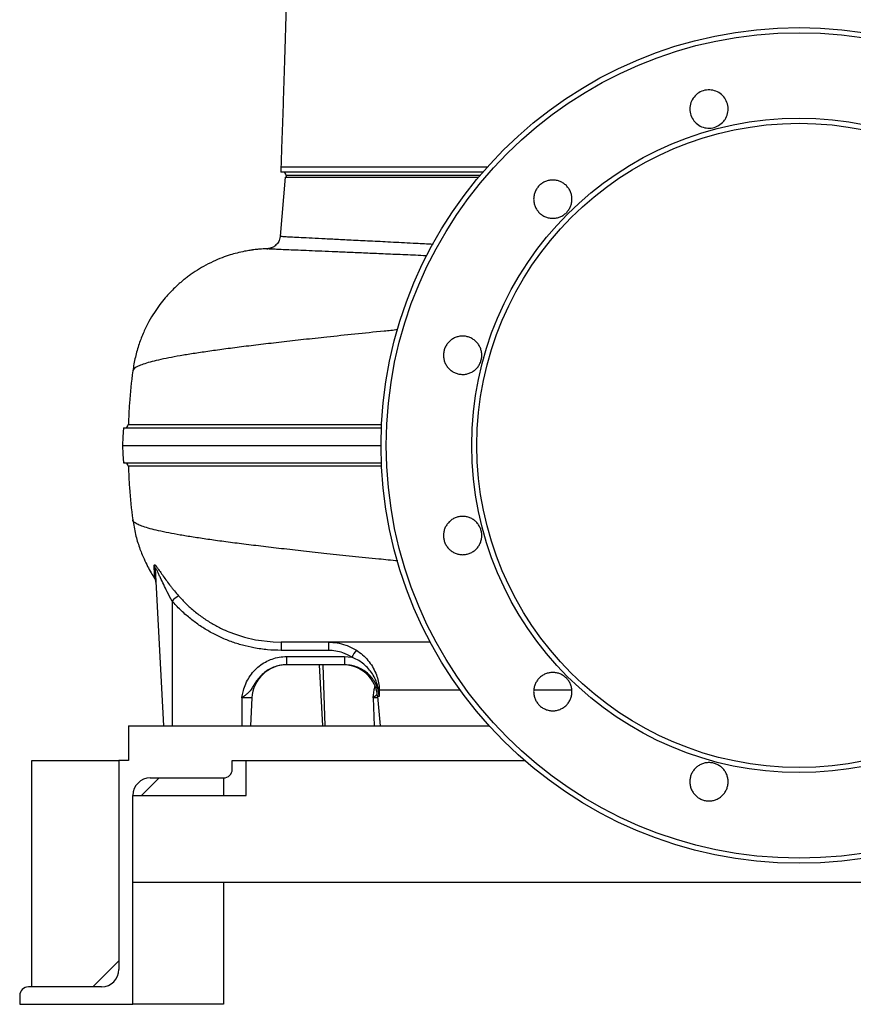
# Model space of a CAD drawing. Header units: millimetres. Extents: x 10 to 977, y 9 to 2126.
# Tile 1 of 7: x 10 to 489, y 9 to 575. Entities that reach past the tile are written whole.
import ezdxf

# ---------------------------------------------------------------- set-up
doc = ezdxf.new("R2010")
doc.units = ezdxf.units.MM

msp = doc.modelspace()

# ---------------------------------------------------------------- linework, layer by layer
at = {"color": 7, "linetype": 'Continuous', "lineweight": 25}
for p, q in [((160.3, 490.2), (160.3, 487.2)), ((276.28, 487.2), (160.3, 487.2)), ((162.8, 484.2), (159.85, 450.41)), ((162.8, 484.2), (273.73, 484.2)), ((163.3, 485.2), (163.3, 484.2)), ((159.87, 450.41), (159.88, 450.41)), ((72.68, 342.13), (72.68, 342.13)), ((75.33, 287.46), (75.33, 287.5)), ((88.08, 259.34), (92.8, 169.2)), ((97.8, 240.81), (97.8, 169.2)), ((160.42, 217.2), (160.42, 212.46)), ((187.51, 217.2), (187.51, 212.46)), ((187.51, 212.46), (160.42, 212.46)), ((163.53, 208.94), (196.82, 208.94)), ((163.53, 208.94), (163.53, 204.2)), ((196.82, 204.2), (163.53, 204.2)), ((182.27, 204.2), (184.1, 169.2)), ((196.82, 208.94), (200.93, 208.6)), ((196.82, 208.94), (196.82, 204.2)), ((137.8, 185.25), (137.8, 169.2)), ((143.65, 185.25), (137.8, 185.25)), ((143.65, 185.25), (142.8, 169.2)), ((213.26, 185.25), (213.85, 169.2)), ((215.81, 185.95), (217.28, 169.2)), ((72.8, 169.2), (279.82, 169.2)), ((72.8, 169.2), (72.8, 149.2)), ((17.3, 19.2), (17.3, 149.2)), ((17.3, 149.2), (67.3, 149.2)), ((67.3, 149.2), (67.3, 29.2)), ((72.8, 149.2), (67.3, 149.2)), ((132.3, 149.2), (300.2, 149.2)), ((132.3, 144.2), (132.3, 149.2)), ((140.3, 129.2), (140.3, 149.2)), ((90.3, 139.2), (80.3, 129.2)), ((85.3, 139.2), (127.3, 139.2)), ((127.3, 139.2), (127.3, 129.2)), ((75.3, 9.2), (75.3, 129.2)), ((75.3, 129.2), (140.3, 129.2)), ((840.3, 79.2), (75.3, 79.2)), ((127.3, 79.2), (127.3, 9.2)), ((52.3, 19.2), (67.3, 34.2)), ((57.3, 19.2), (15.3, 19.2)), ((10.3, 14.2), (10.3, 9.2)), ((10.3, 9.2), (75.3, 9.2)), ((127.3, 9.2), (75.3, 9.2))]:
    msp.add_line(p, q, dxfattribs=at)
at = {"color": 8, "linetype": 'Continuous', "lineweight": 25}
for p, q in [((274.57, 485.2), (163.3, 485.2)), ((87.89, 253.72), (87.7, 254.11)), ((184.27, 204.2), (185.57, 169.2)), ((216.73, 189.82), (263.15, 189.82)), ((305.45, 189.82), (327.27, 189.82)), ((215.88, 185.25), (213.26, 185.25)), ((216.76, 185.95), (215.81, 185.95))]:
    msp.add_line(p, q, dxfattribs=at)
at = {"color": 7, "linetype": 'Continuous', "lineweight": 25, "flags": 128}
for points in [[(69.87, 340.2), (69.61, 335.2), (69.35, 330.2)], [(69.35, 330.2), (69.61, 325.2), (69.87, 320.2)], [(131.58, 222.7), (133.04, 222.09), (139.3, 220.07), (145.71, 218.58), (155.83, 217.33), (160.42, 217.2), (160.42, 217.2), (160.42, 217.2)]]:
    msp.add_lwpolyline(points, dxfattribs=at)
at = {"color": 7, "linetype": 'Continuous', "lineweight": 25}
for radius in [240, 237.05, 187.95, 185]:
    msp.add_circle((457.8, 330.2), radius, dxfattribs=at)
for centre, radius, start, end in [((161.3, 485.2), 2, 0, 90), ((70.58, 342.2), 2, 270.8009, 358.3219), ((70.58, 318.2), 2, 1.409, 84.9278), ((83.62, 259.1), 4.47, 3.0569, 28.6553), ((83.51, 251.43), 4.98, 3.0024, 32.6296), ((125.58, 210.25), 41.3, 125.6293, 132.2625), ((243.12, 183.3), 49.19, 143.4862, 149.0431), ((163.62, 184.2), 20, 90, 177), ((195.89, 184.2), 20, 5, 90), ((214.28, 189.24), 2.52, 13.2201, 44.6087), ((127.3, 144.2), 5, 270, 0), ((85.3, 129.2), 10, 90, 180), ((57.3, 29.2), 10, 270, 0), ((15.3, 14.2), 5, 90, 180)]:
    msp.add_arc(centre, radius, start, end, dxfattribs=at)
for points, knots in [([(163.16, 579.2), (162.98, 573.38), (162.65, 562.1), (162.18, 545.68), (161.68, 530.3), (161.18, 515.99), (160.71, 502.71), (160.44, 494.26), (160.3, 490.2)], [0, 0, 0, 0, 0.196498, 0.380763, 0.552984, 0.713387, 0.862261, 1, 1, 1, 1]), ([(413.82, 515.61), (412.86, 514.82), (410.94, 513.24), (407.27, 512.26), (403.53, 512.46), (400.05, 513.91), (397.25, 516.43), (395.44, 519.73), (394.83, 523.44), (395.48, 527.15), (397.32, 530.43), (400.15, 532.92), (403.63, 534.34), (407.39, 534.52), (411, 533.44), (414.05, 531.23), (416.19, 528.14), (417.2, 524.51), (416.93, 520.76), (415.66, 517.7), (414.33, 516.19), (413.82, 515.61)], [0, 0, 0, 0, 0.053678, 0.107356, 0.161032, 0.21471, 0.268396, 0.32209, 0.37579, 0.42949, 0.483186, 0.536875, 0.590557, 0.644235, 0.697913, 0.751596, 0.805286, 0.858983, 0.912684, 0.966383, 1, 1, 1, 1]), ([(160.44, 490.2), (160.44, 490.2), (160.45, 490.2), (161.91, 490.2), (164.62, 490.2), (168.64, 490.2), (173.88, 490.2), (180.34, 490.2), (187.97, 490.2), (196.76, 490.2), (206.67, 490.2), (217.64, 490.2), (229.65, 490.2), (242.62, 490.2), (256.54, 490.2), (268.72, 490.2), (276.53, 490.2), (279.12, 490.2)], [0, 0, 0, 0, 0.047702, 0.118259, 0.188817, 0.259375, 0.329933, 0.40049, 0.471048, 0.541606, 0.612163, 0.682721, 0.753279, 0.823836, 0.894394, 0.964952, 1, 1, 1, 1]), ([(324.16, 463.85), (323.65, 463.33), (323.09, 462.88), (322.2, 462.28), (321.89, 462.09), (321.25, 461.75), (320.92, 461.6), (319.92, 461.18), (319.24, 460.98), (318.18, 460.77), (317.82, 460.71), (317.1, 460.64), (316.74, 460.62), (315.66, 460.62), (314.95, 460.69), (313.89, 460.9), (313.53, 460.99), (312.84, 461.2), (312.17, 461.44), (311.52, 461.75), (310.89, 462.09), (310.57, 462.28), (309.67, 462.88), (309.12, 463.33), (308.36, 464.09), (308.11, 464.36), (307.65, 464.92), (307.44, 465.21), (306.84, 466.11), (306.5, 466.74), (306.09, 467.74), (305.96, 468.08), (305.75, 468.77), (305.67, 469.12), (305.46, 470.18), (305.38, 470.89), (305.38, 472.34), (305.45, 473.06), (305.66, 474.11), (305.75, 474.46), (305.96, 475.15), (306.08, 475.5), (306.5, 476.5), (306.83, 477.13), (307.63, 478.32), (308.09, 478.89), (309.11, 479.91), (309.66, 480.36), (310.56, 480.97), (310.88, 481.15), (311.51, 481.49), (312.16, 481.8), (312.84, 482.04), (313.52, 482.25), (313.88, 482.34), (314.94, 482.55), (315.66, 482.62), (316.73, 482.62), (317.09, 482.61), (317.81, 482.54), (318.17, 482.48), (319.23, 482.27), (319.92, 482.07), (320.91, 481.65), (321.24, 481.5), (321.88, 481.16), (322.19, 480.97), (323.08, 480.38), (323.64, 479.92), (324.41, 479.15), (324.65, 478.88), (325.11, 478.33), (325.54, 477.75), (325.91, 477.14), (326.25, 476.5), (326.4, 476.17), (326.82, 475.17), (327.03, 474.49), (327.31, 473.08), (327.38, 472.35), (327.38, 470.91), (327.31, 470.2), (327.1, 469.14), (327.02, 468.78), (326.81, 468.09), (326.69, 467.76), (326.28, 466.76), (325.94, 466.13), (325.13, 464.92), (324.68, 464.36), (324.16, 463.85)], [0, 0, 0, 0, 0.03125, 0.03125, 0.046875, 0.046875, 0.0625, 0.0625, 0.09375, 0.09375, 0.109375, 0.109375, 0.125, 0.125, 0.15625, 0.15625, 0.171875, 0.171875, 0.1875, 0.203125, 0.203125, 0.21875, 0.21875, 0.25, 0.25, 0.265625, 0.265625, 0.28125, 0.28125, 0.3125, 0.3125, 0.328125, 0.328125, 0.34375, 0.34375, 0.375, 0.375, 0.40625, 0.40625, 0.421875, 0.421875, 0.4375, 0.4375, 0.46875, 0.46875, 0.5, 0.5, 0.53125, 0.53125, 0.546875, 0.546875, 0.5625, 0.578125, 0.578125, 0.59375, 0.59375, 0.625, 0.625, 0.640625, 0.640625, 0.65625, 0.65625, 0.6875, 0.6875, 0.703125, 0.703125, 0.71875, 0.71875, 0.75, 0.75, 0.765625, 0.765625, 0.78125, 0.796875, 0.796875, 0.8125, 0.8125, 0.84375, 0.84375, 0.875, 0.875, 0.90625, 0.90625, 0.921875, 0.921875, 0.9375, 0.9375, 0.96875, 0.96875, 1, 1, 1, 1]), ([(159.86, 450.41), (159.83, 450.06), (159.76, 449.22), (159.33, 447.98), (158.69, 446.75), (157.9, 445.73), (157.04, 444.91), (156.17, 444.29), (155.35, 443.86), (154.65, 443.57), (154.08, 443.39), (153.63, 443.29), (153.27, 443.22), (152.99, 443.18), (152.81, 443.16), (152.78, 443.16), (152.76, 443.16)], [0, 0, 0, 0, 0.05686, 0.13761, 0.213202, 0.284252, 0.350865, 0.412649, 0.469063, 0.521319, 0.573728, 0.631039, 0.699174, 0.78616, 0.902452, 1, 1, 1, 1]), ([(152.79, 443.16), (152.22, 443.14), (151.04, 443.1), (149.29, 443), (147.64, 442.87), (146.19, 442.72), (145.01, 442.58), (144.13, 442.46), (143.29, 442.35), (142.36, 442.2), (140.98, 441.97), (138.53, 441.52), (135.15, 440.75), (130.95, 439.56), (126.31, 437.96), (121.19, 435.8), (116.02, 433.17), (111.86, 430.65), (108.82, 428.59), (106.71, 427.05), (104.85, 425.6), (103.15, 424.2), (101.33, 422.62), (99.12, 420.57), (96.52, 417.94), (93.64, 414.73), (90.62, 410.94), (87.46, 406.43), (84.32, 401.15), (81.33, 395.11), (78.7, 388.33), (76.51, 380.87), (75.66, 375.61), (75.22, 372.92)], [0, 0, 0, 0, 0.0283858, 0.0581302, 0.0826196, 0.101895, 0.1161771, 0.1239785, 0.1271624, 0.1373924, 0.1472767, 0.162194, 0.199918, 0.2354242, 0.2761327, 0.3227225, 0.3735189, 0.4194995, 0.443044, 0.4645678, 0.4840562, 0.5015017, 0.5193076, 0.5443392, 0.5770003, 0.6117865, 0.6522721, 0.6983036, 0.7496488, 0.8059806, 0.8668649, 0.9317558, 1, 1, 1, 1]), ([(152.41, 443.15), (152.42, 443.15), (152.45, 443.16), (152.66, 443.17), (152.81, 443.17)], [0, 0, 0, 0, 0.284998, 1, 1, 1, 1]), ([(272.39, 374.19), (271.88, 373.67), (271.33, 373.22), (270.43, 372.62), (270.12, 372.43), (269.49, 372.09), (269.16, 371.94), (268.16, 371.53), (267.47, 371.32), (266.41, 371.11), (266.06, 371.05), (265.33, 370.98), (264.97, 370.97), (263.9, 370.97), (263.18, 371.04), (262.12, 371.25), (261.77, 371.34), (261.08, 371.55), (260.4, 371.79), (259.75, 372.09), (259.12, 372.43), (258.81, 372.62), (257.9, 373.22), (257.35, 373.68), (256.59, 374.44), (256.35, 374.71), (255.89, 375.27), (255.67, 375.56), (255.07, 376.45), (254.73, 377.09), (254.32, 378.08), (254.2, 378.43), (253.99, 379.12), (253.9, 379.47), (253.69, 380.52), (253.62, 381.24), (253.62, 382.69), (253.69, 383.41), (253.9, 384.46), (253.99, 384.81), (254.2, 385.5), (254.32, 385.84), (254.73, 386.84), (255.07, 387.47), (255.87, 388.67), (256.33, 389.24), (257.35, 390.25), (257.9, 390.71), (258.8, 391.31), (259.12, 391.5), (259.75, 391.84), (260.4, 392.14), (261.07, 392.39), (261.76, 392.59), (262.12, 392.68), (263.18, 392.9), (263.89, 392.97), (264.97, 392.97), (265.33, 392.95), (266.05, 392.88), (266.41, 392.82), (267.47, 392.61), (268.15, 392.41), (269.15, 391.99), (269.48, 391.84), (270.12, 391.5), (270.43, 391.31), (271.32, 390.72), (271.88, 390.26), (272.65, 389.49), (272.89, 389.23), (273.35, 388.67), (273.78, 388.09), (274.14, 387.48), (274.49, 386.84), (274.64, 386.51), (275.06, 385.51), (275.26, 384.83), (275.55, 383.42), (275.62, 382.69), (275.62, 381.25), (275.55, 380.54), (275.34, 379.48), (275.25, 379.12), (275.04, 378.43), (274.92, 378.1), (274.51, 377.1), (274.17, 376.47), (273.37, 375.26), (272.91, 374.7), (272.39, 374.19)], [0, 0, 0, 0, 0.03125, 0.03125, 0.046875, 0.046875, 0.0625, 0.0625, 0.09375, 0.09375, 0.109375, 0.109375, 0.125, 0.125, 0.15625, 0.15625, 0.171875, 0.171875, 0.1875, 0.203125, 0.203125, 0.21875, 0.21875, 0.25, 0.25, 0.265625, 0.265625, 0.28125, 0.28125, 0.3125, 0.3125, 0.328125, 0.328125, 0.34375, 0.34375, 0.375, 0.375, 0.40625, 0.40625, 0.421875, 0.421875, 0.4375, 0.4375, 0.46875, 0.46875, 0.5, 0.5, 0.53125, 0.53125, 0.546875, 0.546875, 0.5625, 0.578125, 0.578125, 0.59375, 0.59375, 0.625, 0.625, 0.640625, 0.640625, 0.65625, 0.65625, 0.6875, 0.6875, 0.703125, 0.703125, 0.71875, 0.71875, 0.75, 0.75, 0.765625, 0.765625, 0.78125, 0.796875, 0.796875, 0.8125, 0.8125, 0.84375, 0.84375, 0.875, 0.875, 0.90625, 0.90625, 0.921875, 0.921875, 0.9375, 0.9375, 0.96875, 0.96875, 1, 1, 1, 1]), ([(75.23, 372.95), (74.47, 366.8), (73.21, 356.56), (72.85, 346.25), (72.7, 342.13)], [0, 0, 0, 0, 0.600423, 1, 1, 1, 1]), ([(69.9, 340.2), (69.88, 340.2), (69.69, 340.2), (70.43, 340.2), (72.23, 340.2), (75.19, 340.2), (79.21, 340.2), (84.32, 340.2), (90.49, 340.2), (97.69, 340.2), (105.91, 340.2), (115.1, 340.2), (125.25, 340.2), (136.34, 340.2), (148.34, 340.2), (161, 340.2), (174.27, 340.2), (188.05, 340.2), (202.58, 340.2), (212.65, 340.2), (218.03, 340.2), (218.17, 340.2)], [0, 0, 0, 0, 0.004002, 0.068607, 0.127539, 0.186516, 0.245448, 0.304378, 0.363353, 0.422283, 0.48086, 0.539482, 0.598058, 0.656633, 0.715253, 0.773829, 0.829908, 0.886105, 0.942339, 0.998531, 1, 1, 1, 1]), ([(69.49, 330.2), (69.46, 330.2), (69.39, 330.2), (70.55, 330.2), (72.88, 330.2), (76.41, 330.2), (81.04, 330.2), (86.77, 330.2), (93.57, 330.2), (101.43, 330.2), (110.32, 330.2), (120.24, 330.2), (131.17, 330.2), (143.08, 330.2), (155.96, 330.2), (169.75, 330.2), (184.39, 330.2), (199.91, 330.2), (211.12, 330.2), (217.33, 330.2), (217.88, 330.2)], [0, 0, 0, 0, 0.032537, 0.093385, 0.153898, 0.214131, 0.274132, 0.333943, 0.393613, 0.453203, 0.512779, 0.572407, 0.632153, 0.692088, 0.752238, 0.812551, 0.872982, 0.933488, 0.994033, 1, 1, 1, 1]), ([(69.91, 320.2), (69.89, 320.2), (69.69, 320.2), (70.43, 320.2), (72.23, 320.2), (75.19, 320.2), (79.21, 320.2), (84.32, 320.2), (90.49, 320.2), (97.69, 320.2), (105.91, 320.2), (115.1, 320.2), (125.25, 320.2), (136.34, 320.2), (148.34, 320.2), (161, 320.2), (174.27, 320.2), (188.05, 320.2), (202.58, 320.2), (212.66, 320.2), (218.04, 320.2), (218.18, 320.2)], [0, 0, 0, 0, 0.005295, 0.069813, 0.128664, 0.187561, 0.246413, 0.305263, 0.364158, 0.423008, 0.481505, 0.540047, 0.598544, 0.657039, 0.715579, 0.774076, 0.830078, 0.886199, 0.942357, 0.998472, 1, 1, 1, 1]), ([(72.7, 318.28), (72.85, 314.16), (73.21, 303.86), (74.47, 293.64), (75.22, 287.5)], [0, 0, 0, 0, 0.399814, 1, 1, 1, 1]), ([(272.39, 270.66), (271.88, 270.14), (271.32, 269.69), (270.43, 269.09), (270.12, 268.91), (269.49, 268.57), (269.16, 268.41), (268.16, 268), (267.47, 267.79), (266.41, 267.58), (266.05, 267.53), (265.33, 267.46), (264.97, 267.44), (263.9, 267.44), (263.18, 267.51), (262.12, 267.72), (261.77, 267.81), (261.08, 268.02), (260.4, 268.26), (259.75, 268.57), (259.12, 268.91), (258.81, 269.09), (257.9, 269.7), (257.35, 270.15), (256.59, 270.91), (256.35, 271.18), (255.89, 271.74), (255.67, 272.03), (255.07, 272.93), (254.73, 273.56), (254.32, 274.56), (254.2, 274.9), (253.99, 275.59), (253.9, 275.94), (253.69, 277), (253.62, 277.71), (253.62, 279.16), (253.69, 279.88), (253.9, 280.93), (253.99, 281.28), (254.2, 281.97), (254.32, 282.32), (254.73, 283.32), (255.07, 283.95), (255.87, 285.14), (256.33, 285.71), (257.35, 286.72), (257.9, 287.18), (258.8, 287.78), (259.12, 287.97), (259.75, 288.31), (260.4, 288.62), (261.08, 288.86), (261.76, 289.07), (262.12, 289.16), (263.18, 289.37), (263.9, 289.44), (264.97, 289.44), (265.33, 289.42), (266.05, 289.35), (266.41, 289.3), (267.47, 289.09), (268.16, 288.88), (269.15, 288.47), (269.48, 288.31), (270.12, 287.97), (270.43, 287.79), (271.32, 287.19), (271.88, 286.73), (272.65, 285.97), (272.89, 285.7), (273.35, 285.14), (273.78, 284.57), (274.15, 283.95), (274.49, 283.31), (274.64, 282.98), (275.06, 281.98), (275.27, 281.3), (275.55, 279.89), (275.62, 279.16), (275.62, 277.72), (275.55, 277.01), (275.34, 275.95), (275.25, 275.59), (275.04, 274.9), (274.92, 274.57), (274.51, 273.57), (274.17, 272.94), (273.37, 271.73), (272.91, 271.17), (272.39, 270.66)], [0, 0, 0, 0, 0.03125, 0.03125, 0.046875, 0.046875, 0.0625, 0.0625, 0.09375, 0.09375, 0.109375, 0.109375, 0.125, 0.125, 0.15625, 0.15625, 0.171875, 0.171875, 0.1875, 0.203125, 0.203125, 0.21875, 0.21875, 0.25, 0.25, 0.265625, 0.265625, 0.28125, 0.28125, 0.3125, 0.3125, 0.328125, 0.328125, 0.34375, 0.34375, 0.375, 0.375, 0.40625, 0.40625, 0.421875, 0.421875, 0.4375, 0.4375, 0.46875, 0.46875, 0.5, 0.5, 0.53125, 0.53125, 0.546875, 0.546875, 0.5625, 0.578125, 0.578125, 0.59375, 0.59375, 0.625, 0.625, 0.640625, 0.640625, 0.65625, 0.65625, 0.6875, 0.6875, 0.703125, 0.703125, 0.71875, 0.71875, 0.75, 0.75, 0.765625, 0.765625, 0.78125, 0.796875, 0.796875, 0.8125, 0.8125, 0.84375, 0.84375, 0.875, 0.875, 0.90625, 0.90625, 0.921875, 0.921875, 0.9375, 0.9375, 0.96875, 0.96875, 1, 1, 1, 1]), ([(75.23, 287.46), (75.69, 284.66), (76.58, 279.31), (78.86, 271.77), (81.3, 265.67), (83.63, 260.87), (85.65, 257.23), (87.13, 254.78), (87.91, 253.62), (88.05, 253.41)], [0, 0, 0, 0, 0.236113, 0.450681, 0.641478, 0.768164, 0.880523, 0.978789, 1, 1, 1, 1]), ([(87.54, 261.25), (87.53, 261.45), (87.57, 261.58), (87.68, 261.65), (87.73, 261.66), (87.84, 261.62), (87.91, 261.58), (88.07, 261.47), (88.15, 261.39), (88.34, 261.2), (88.44, 261.08), (88.76, 260.71), (88.99, 260.41), (89.37, 259.9), (89.5, 259.72), (89.77, 259.35), (89.9, 259.16), (90.31, 258.58), (90.59, 258.17), (91.47, 256.91), (92.1, 256.01), (93.38, 254.19), (94.04, 253.26), (95.42, 251.39), (96.13, 250.44), (97.24, 249.01), (97.61, 248.53), (98.37, 247.58), (98.76, 247.1), (99.92, 245.69), (100.71, 244.75), (101.52, 243.82)], [0, 0, 0, 0, 0.0625, 0.0625, 0.09375, 0.09375, 0.125, 0.125, 0.15625, 0.15625, 0.1875, 0.1875, 0.25, 0.25, 0.28125, 0.28125, 0.3125, 0.3125, 0.375, 0.375, 0.5, 0.5, 0.625, 0.625, 0.75, 0.75, 0.8125, 0.8125, 0.875, 0.875, 1, 1, 1, 1]), ([(87.7, 254.11), (87.7, 254.36), (87.69, 254.79), (87.67, 255.91), (87.64, 257.25), (87.6, 258.94), (87.56, 260.48), (87.54, 261.25)], [0, 0, 0, 0, 0.248742, 0.435561, 0.622364, 0.811204, 1, 1, 1, 1]), ([(97.8, 240.81), (96.84, 242.6), (95.15, 245.72), (92.95, 250.23), (91.39, 253.55), (90.21, 256.11), (89.37, 257.89), (88.72, 259.17), (88.34, 259.7), (88.16, 259.82), (88.07, 259.69), (88.08, 259.44), (88.08, 259.34)], [0, 0, 0, 0, 0.239806, 0.42009, 0.600174, 0.689248, 0.778068, 0.866313, 0.907398, 0.9334, 0.973416, 1, 1, 1, 1]), ([(88.06, 253.42), (88.02, 253.48), (87.91, 253.65), (87.9, 253.69), (87.89, 253.72)], [0, 0, 0, 0, 0.370566, 1, 1, 1, 1]), ([(88.06, 253.42), (88.06, 253.43), (88.05, 253.44), (88.1, 253.33), (88.21, 253.08), (88.36, 252.59), (88.47, 252.09), (88.47, 251.76), (88.47, 251.68)], [0, 0, 0, 0, 0.115156, 0.283409, 0.43485, 0.635571, 0.919781, 1, 1, 1, 1]), ([(160.42, 212.46), (157.81, 212.53), (152.56, 212.67), (145.12, 213.76), (138.13, 215.38), (131.57, 217.47), (125.16, 220.13), (119, 223.31), (113.19, 226.96), (107.71, 231.08), (102.51, 235.66), (99.37, 239.09), (97.8, 240.81)], [0, 0, 0, 0, 0.110433, 0.221841, 0.317884, 0.413926, 0.512675, 0.611422, 0.707187, 0.802951, 0.901476, 1, 1, 1, 1]), ([(246.24, 217.2), (242.44, 217.2), (234.18, 217.2), (222.49, 217.2), (211.05, 217.2), (200.6, 217.2), (191.17, 217.2), (182.83, 217.2), (175.57, 217.2), (169.42, 217.2), (164.23, 217.2), (161.69, 217.2), (160.42, 217.2)], [0, 0, 0, 0, 0.088178, 0.191829, 0.294976, 0.397602, 0.49969, 0.601376, 0.701011, 0.800565, 0.900188, 1, 1, 1, 1]), ([(187.51, 217.2), (189.18, 217.12), (192.57, 216.96), (196.95, 215.78), (200.65, 214.29), (202.6, 213.14), (203.58, 212.57)], [0, 0, 0, 0, 0.29567, 0.599885, 0.798668, 1, 1, 1, 1]), ([(200.93, 208.6), (199.27, 209.5), (196.38, 211.06), (191.77, 212.25), (188.94, 212.39), (187.51, 212.46)], [0, 0, 0, 0, 0.399582, 0.695519, 1, 1, 1, 1]), ([(203.58, 212.57), (204.8, 211.72), (207.25, 210.02), (210.34, 206.83), (212.88, 203.28), (214.78, 199.52), (216.03, 195.68), (216.62, 192.41), (216.7, 190.52), (216.73, 189.82)], [0, 0, 0, 0, 0.156506, 0.312985, 0.467422, 0.621849, 0.767764, 0.913596, 1, 1, 1, 1]), ([(137.8, 185.25), (137.81, 185.26), (137.84, 185.43), (137.9, 185.77), (137.97, 186.1), (138.21, 187.32), (138.76, 189.73), (140.05, 193.42), (142.04, 197.19), (144.63, 200.6), (147.73, 203.53), (151.28, 205.89), (155.17, 207.63), (159.29, 208.73), (162.12, 208.87), (163.53, 208.94)], [0, 0, 0, 0, 0.000827, 0.01385, 0.026873, 0.027186, 0.111914, 0.221302, 0.333336, 0.444848, 0.556342, 0.667272, 0.778197, 0.889099, 1, 1, 1, 1]), ([(163.53, 204.2), (162.4, 204.15), (160.13, 204.03), (156.82, 203.15), (153.7, 201.76), (150.81, 199.86), (148.28, 197.5), (146.06, 194.74), (144.13, 191.6), (142.47, 189), (140.64, 187.22), (139.21, 186.15), (138.23, 185.52), (137.81, 185.25), (137.8, 185.25)], [0, 0, 0, 0, 0.100607, 0.20122, 0.302181, 0.403158, 0.506059, 0.609036, 0.717463, 0.837388, 0.896898, 0.956285, 0.99904, 1, 1, 1, 1]), ([(216.76, 185.95), (216.65, 186.83), (216.43, 188.61), (215.6, 191.4), (214.27, 194.25), (212.35, 197.02), (209.99, 199.42), (207.26, 201.4), (204.23, 202.88), (200.74, 203.97), (198.22, 204.12), (196.82, 204.2)], [0, 0, 0, 0, 0.0903341, 0.1806672, 0.2938221, 0.4069773, 0.5199251, 0.6328751, 0.7460911, 0.8593106, 1, 1, 1, 1]), ([(216.07, 191.01), (215.9, 191.72), (215.45, 193.59), (214.23, 196.56), (212.35, 199.76), (209.99, 202.65), (207.25, 205.12), (204.22, 207.16), (202.03, 208.12), (200.93, 208.6)], [0, 0, 0, 0, 0.093533, 0.247711, 0.401911, 0.554706, 0.707494, 0.853745, 1, 1, 1, 1]), ([(324.16, 181), (323.64, 180.49), (323.09, 180.03), (322.19, 179.43), (321.89, 179.25), (321.25, 178.91), (320.92, 178.75), (319.92, 178.34), (319.24, 178.13), (318.18, 177.92), (317.82, 177.87), (317.1, 177.8), (316.74, 177.78), (315.66, 177.78), (314.95, 177.85), (313.88, 178.06), (313.53, 178.15), (312.84, 178.36), (312.17, 178.6), (311.52, 178.91), (310.88, 179.25), (310.57, 179.43), (309.67, 180.04), (309.11, 180.49), (308.35, 181.25), (308.11, 181.52), (307.65, 182.08), (307.43, 182.37), (306.84, 183.27), (306.5, 183.9), (306.08, 184.9), (305.96, 185.24), (305.75, 185.94), (305.66, 186.28), (305.45, 187.34), (305.38, 188.05), (305.38, 189.51), (305.45, 190.22), (305.66, 191.28), (305.75, 191.62), (305.96, 192.31), (306.08, 192.66), (306.5, 193.66), (306.83, 194.29), (307.63, 195.48), (308.1, 196.05), (309.11, 197.07), (309.67, 197.52), (310.57, 198.12), (310.88, 198.31), (311.52, 198.65), (312.16, 198.96), (312.84, 199.2), (313.53, 199.41), (313.88, 199.5), (314.94, 199.71), (315.66, 199.78), (316.73, 199.78), (317.09, 199.76), (317.81, 199.69), (318.17, 199.64), (319.23, 199.43), (319.92, 199.22), (320.92, 198.81), (321.25, 198.65), (321.88, 198.31), (322.19, 198.13), (323.09, 197.53), (323.64, 197.08), (324.41, 196.31), (324.66, 196.04), (325.11, 195.48), (325.54, 194.91), (325.91, 194.29), (326.25, 193.66), (326.41, 193.33), (326.82, 192.33), (327.03, 191.64), (327.31, 190.23), (327.38, 189.5), (327.38, 188.07), (327.31, 187.35), (327.1, 186.29), (327.02, 185.94), (326.81, 185.25), (326.69, 184.91), (326.28, 183.92), (325.94, 183.28), (325.13, 182.07), (324.67, 181.51), (324.16, 181)], [0, 0, 0, 0, 0.03125, 0.03125, 0.046875, 0.046875, 0.0625, 0.0625, 0.09375, 0.09375, 0.109375, 0.109375, 0.125, 0.125, 0.15625, 0.15625, 0.171875, 0.171875, 0.1875, 0.203125, 0.203125, 0.21875, 0.21875, 0.25, 0.25, 0.265625, 0.265625, 0.28125, 0.28125, 0.3125, 0.3125, 0.328125, 0.328125, 0.34375, 0.34375, 0.375, 0.375, 0.40625, 0.40625, 0.421875, 0.421875, 0.4375, 0.4375, 0.46875, 0.46875, 0.5, 0.5, 0.53125, 0.53125, 0.546875, 0.546875, 0.5625, 0.578125, 0.578125, 0.59375, 0.59375, 0.625, 0.625, 0.640625, 0.640625, 0.65625, 0.65625, 0.6875, 0.6875, 0.703125, 0.703125, 0.71875, 0.71875, 0.75, 0.75, 0.765625, 0.765625, 0.78125, 0.796875, 0.796875, 0.8125, 0.8125, 0.84375, 0.84375, 0.875, 0.875, 0.90625, 0.90625, 0.921875, 0.921875, 0.9375, 0.9375, 0.96875, 0.96875, 1, 1, 1, 1]), ([(216.76, 185.95), (216.76, 185.95), (216.74, 186.3), (216.62, 188), (216.32, 189.67), (216.07, 191.01)], [0, 0, 0, 0, 0.005286, 0.204523, 1, 1, 1, 1]), ([(216.73, 189.82), (216.74, 188.52), (216.75, 187.22), (216.76, 185.95), (216.76, 185.95)], [0, 0, 0, 0, 0.995199, 1, 1, 1, 1]), ([(413.82, 129.24), (413.3, 128.72), (412.75, 128.27), (411.85, 127.67), (411.55, 127.49), (410.91, 127.15), (410.58, 126.99), (409.58, 126.58), (408.89, 126.37), (407.84, 126.16), (407.48, 126.11), (406.76, 126.03), (406.4, 126.02), (405.32, 126.02), (404.61, 126.09), (403.54, 126.3), (403.19, 126.39), (402.5, 126.6), (401.82, 126.84), (401.18, 127.14), (400.54, 127.48), (400.23, 127.67), (399.33, 128.27), (398.77, 128.73), (398.01, 129.49), (397.77, 129.76), (397.31, 130.32), (397.09, 130.61), (396.49, 131.51), (396.16, 132.14), (395.74, 133.14), (395.62, 133.48), (395.41, 134.17), (395.32, 134.52), (395.11, 135.57), (395.04, 136.29), (395.04, 137.74), (395.11, 138.46), (395.32, 139.51), (395.41, 139.86), (395.62, 140.55), (395.74, 140.89), (396.15, 141.89), (396.49, 142.52), (397.29, 143.72), (397.75, 144.29), (398.77, 145.3), (399.32, 145.76), (400.22, 146.36), (400.54, 146.55), (401.17, 146.89), (401.82, 147.19), (402.49, 147.44), (403.18, 147.65), (403.53, 147.73), (404.6, 147.95), (405.31, 148.02), (406.39, 148.02), (406.75, 148), (407.47, 147.93), (407.83, 147.88), (408.89, 147.67), (409.57, 147.46), (410.57, 147.05), (410.9, 146.89), (411.54, 146.55), (411.85, 146.36), (412.74, 145.77), (413.3, 145.31), (414.07, 144.54), (414.31, 144.28), (414.77, 143.72), (415.2, 143.15), (415.57, 142.53), (415.91, 141.89), (416.06, 141.56), (416.48, 140.56), (416.69, 139.88), (416.97, 138.47), (417.04, 137.74), (417.04, 136.31), (416.97, 135.59), (416.76, 134.53), (416.67, 134.18), (416.46, 133.49), (416.34, 133.15), (415.93, 132.15), (415.59, 131.52), (414.79, 130.31), (414.33, 129.75), (413.82, 129.24)], [0, 0, 0, 0, 0.03125, 0.03125, 0.046875, 0.046875, 0.0625, 0.0625, 0.09375, 0.09375, 0.109375, 0.109375, 0.125, 0.125, 0.15625, 0.15625, 0.171875, 0.171875, 0.1875, 0.203125, 0.203125, 0.21875, 0.21875, 0.25, 0.25, 0.265625, 0.265625, 0.28125, 0.28125, 0.3125, 0.3125, 0.328125, 0.328125, 0.34375, 0.34375, 0.375, 0.375, 0.40625, 0.40625, 0.421875, 0.421875, 0.4375, 0.4375, 0.46875, 0.46875, 0.5, 0.5, 0.53125, 0.53125, 0.546875, 0.546875, 0.5625, 0.578125, 0.578125, 0.59375, 0.59375, 0.625, 0.625, 0.640625, 0.640625, 0.65625, 0.65625, 0.6875, 0.6875, 0.703125, 0.703125, 0.71875, 0.71875, 0.75, 0.75, 0.765625, 0.765625, 0.78125, 0.796875, 0.796875, 0.8125, 0.8125, 0.84375, 0.84375, 0.875, 0.875, 0.90625, 0.90625, 0.921875, 0.921875, 0.9375, 0.9375, 0.96875, 0.96875, 1, 1, 1, 1])]:
    msp.add_open_spline(points, degree=3, knots=knots, dxfattribs=at)
at = {"color": 8, "linetype": 'Continuous', "lineweight": 25}
for points, knots in [([(159.88, 450.41), (159.99, 450.38), (160.23, 450.32), (162.3, 450.18), (165.62, 449.99), (170.29, 449.74), (176.24, 449.45), (183.52, 449.09), (192.05, 448.66), (201.79, 448.18), (212.66, 447.64), (224.67, 447.03), (236.32, 446.43), (244.36, 446.01), (247.66, 445.83)], [0, 0, 0, 0, 0.081773, 0.167697, 0.253722, 0.339647, 0.42528, 0.510939, 0.596889, 0.682938, 0.768889, 0.854548, 0.940322, 1, 1, 1, 1]), ([(244.09, 439.09), (243.98, 439.09), (239.61, 439.29), (231.63, 439.63), (220.35, 440.12), (209.99, 440.56), (200.46, 440.96), (191.63, 441.34), (183.57, 441.68), (176.32, 441.98), (170.03, 442.25), (164.71, 442.47), (160.33, 442.66), (156.84, 442.82), (154.27, 442.95), (152.69, 443.05), (152.11, 443.11), (152.33, 443.14), (152.41, 443.15)], [0, 0, 0, 0, 0.001877, 0.070844, 0.139755, 0.20689, 0.274077, 0.341212, 0.410309, 0.479464, 0.548561, 0.615915, 0.683321, 0.750675, 0.820009, 0.889401, 0.958736, 1, 1, 1, 1]), ([(227.28, 396.58), (224.68, 396.32), (216.19, 395.47), (202.61, 394.08), (187.2, 392.46), (173.21, 390.94), (160.54, 389.51), (148.65, 388.12), (137.59, 386.76), (127.43, 385.44), (118.18, 384.15), (109.84, 382.9), (102.35, 381.67), (95.69, 380.44), (89.88, 379.23), (84.97, 378.03), (81.03, 376.83), (78.04, 375.65), (76.13, 374.47), (75.25, 373.57), (75.31, 373.07), (75.32, 372.95)], [0, 0, 0, 0, 0.027752, 0.090729, 0.153717, 0.209355, 0.264914, 0.32035, 0.375629, 0.43077, 0.484849, 0.538906, 0.592995, 0.647165, 0.702577, 0.758165, 0.81396, 0.869998, 0.926317, 0.982963, 1, 1, 1, 1]), ([(72.68, 342.13), (72.68, 342.13), (72.67, 342.13), (73.9, 342.13), (76.3, 342.13), (79.86, 342.13), (84.49, 342.13), (90.16, 342.13), (96.94, 342.13), (104.86, 342.13), (113.93, 342.13), (123.94, 342.13), (134.83, 342.13), (146.51, 342.13), (159.2, 342.13), (172.86, 342.13), (187.49, 342.13), (202.56, 342.13), (213.11, 342.13), (218.22, 342.13)], [0, 0, 0, 0, 0.038629, 0.099275, 0.159969, 0.220616, 0.279976, 0.339382, 0.398743, 0.459839, 0.520987, 0.582083, 0.641298, 0.700559, 0.759776, 0.820702, 0.881677, 0.942602, 1, 1, 1, 1]), ([(218.28, 318.28), (217.29, 318.28), (210.76, 318.28), (199.47, 318.28), (184.49, 318.28), (170.44, 318.28), (157.04, 318.28), (144.38, 318.28), (132.54, 318.28), (121.76, 318.28), (112.07, 318.28), (103.45, 318.28), (95.77, 318.28), (89.09, 318.28), (83.46, 318.28), (79.02, 318.28), (75.73, 318.28), (73.61, 318.28), (72.58, 318.28), (72.67, 318.28), (72.7, 318.28)], [0, 0, 0, 0, 0.0107161, 0.0710847, 0.1300606, 0.1890815, 0.2480581, 0.3087314, 0.3694537, 0.4301255, 0.4892453, 0.5484114, 0.6075318, 0.6683853, 0.7292888, 0.7901425, 0.8490483, 0.9079993, 0.966905, 1, 1, 1, 1]), ([(227.35, 263.82), (223.73, 264.18), (214.78, 265.08), (201.21, 266.47), (186.76, 268), (173.21, 269.47), (160.54, 270.89), (148.65, 272.28), (137.59, 273.64), (127.43, 274.97), (118.18, 276.25), (109.84, 277.51), (102.35, 278.74), (95.69, 279.96), (89.88, 281.17), (84.97, 282.38), (81.03, 283.57), (78.05, 284.76), (76.13, 285.93), (75.24, 286.84), (75.31, 287.34), (75.33, 287.46)], [0, 0, 0, 0, 0.038899, 0.096389, 0.153885, 0.209466, 0.264968, 0.320348, 0.37557, 0.430655, 0.484678, 0.538681, 0.592714, 0.646829, 0.702184, 0.757715, 0.813453, 0.869433, 0.925695, 0.982283, 1, 1, 1, 1]), ([(101.52, 243.82), (102.96, 242.25), (105.82, 239.11), (110.65, 234.83), (115.84, 230.91), (121.36, 227.45), (126.61, 224.68), (130.09, 223.3), (131.58, 222.7)], [0, 0, 0, 0, 0.171912, 0.343826, 0.520715, 0.697606, 0.870107, 1, 1, 1, 1]), ([(213.26, 185.25), (213.26, 185.26), (213.28, 185.43), (213.31, 185.77), (213.34, 186.1), (213.47, 187.32), (213.67, 189.17), (214.08, 190.93), (214.25, 191.69)], [0, 0, 0, 0, 0.0047293, 0.0791432, 0.1535543, 0.1553466, 0.6394942, 1, 1, 1, 1]), ([(215.5, 187.18), (215.05, 186.8), (214.26, 186.12), (213.55, 185.52), (213.26, 185.25), (213.26, 185.25)], [0, 0, 0, 0, 0.562393, 0.990381, 1, 1, 1, 1])]:
    msp.add_open_spline(points, degree=3, knots=knots, dxfattribs=at)

doc.saveas('drawing.dxf')
